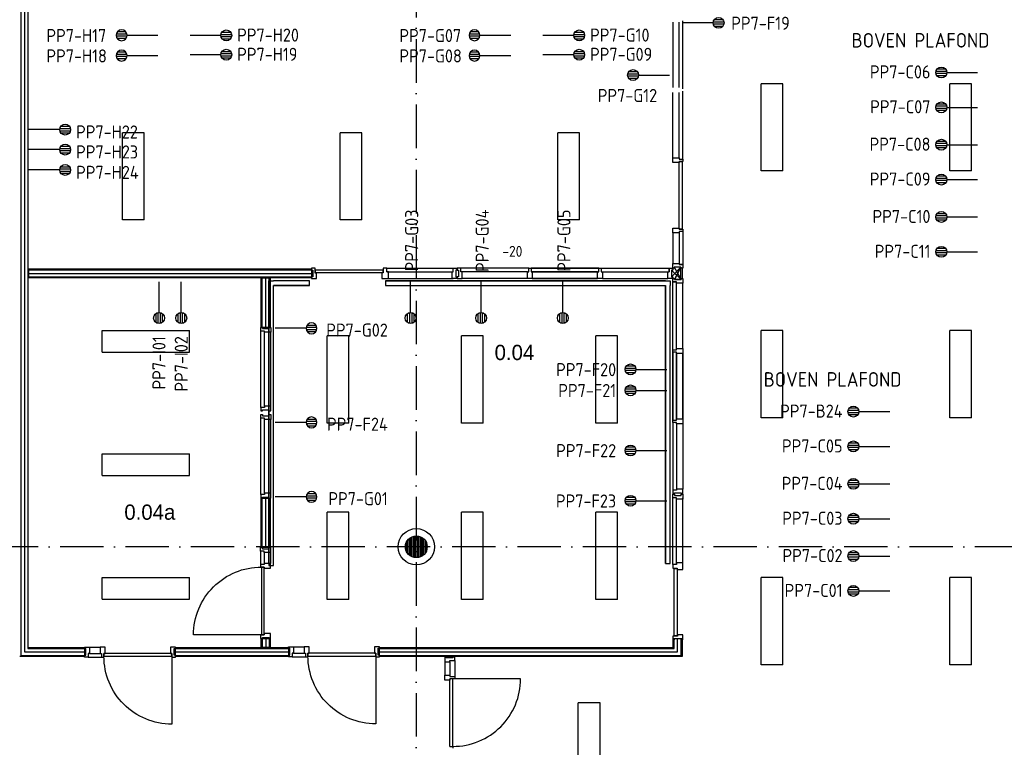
# Model space of a CAD drawing. Header units: millimetres. Extents: x 90707 to 450385, y -1262 to 949019.
# Tile 47 of 60: x 209182 to 222747, y 55048 to 65064. Entities that reach past the tile are written whole.
import ezdxf
from ezdxf.enums import TextEntityAlignment as Align

# ---------------------------------------------------------------- set-up
doc = ezdxf.new("R2010")
doc.units = ezdxf.units.MM
doc.header["$LTSCALE"] = 100
doc.linetypes.add('B-SL0', pattern=[100000000.0, 0, -100000000.0])
doc.linetypes.add('DASHDOT', pattern=[9, 6, -1.5, 0, -1.5])
doc.layers.get('0').update_dxf_attribs({"linetype": 'CONTINUOUS'})
for name, color, linetype in [('AL$7----_STRAMIEN', 1, 'DASHDOT'), ('AL21K---_ISOLATIE', 1, 'CONTINUOUS'), ('AL22----_BINNENWAND', 7, 'CONTINUOUS'), ('AL31----_BUITENKOZ', 7, 'CONTINUOUS'), ('AL32----_BINNENKOZ', 7, 'CONTINUOUS'), ('AL32----_KOZIJNMERK', 1, 'CONTINUOUS'), ('ALL-----_REFLIJNEN', 8, 'CONTINUOUS'), ('ARMATUUR', 8, 'CONTINUOUS'), ('EA61303-_ARCEER', 1, 'CONTINUOUS'), ('EB6441--_ATTRIB', 2, 'CONTINUOUS'), ('EL61303-_WANDGOOT', 3, 'CONTINUOUS'), ('EL6441--_DATACOM', 3, 'CONTINUOUS'), ('TEKST25', 10, 'CONTINUOUS'), ('VOLGNUMMER', 7, 'CONTINUOUS'), ('WANDGOOTDATA', 3, 'CONTINUOUS')]:
    doc.layers.add(name, color=color, linetype=linetype)
doc.styles.add('1_8', font='ISO', dxfattribs={"height": 1.8})
doc.styles.add('2_0', font='iso', dxfattribs={"height": 200})
doc.styles.add('BURO-035', font='BUROFONT.shx', dxfattribs={"height": 350})
doc.styles.add('NORATT', font='iso.shx')
doc.styles.get("Standard").update_dxf_attribs({"font": 'iso.shx'})

# ---------------------------------------------------------------- blocks, each defined once
blk = doc.blocks.new('ES4X2')
for p, q in [((-0.15, 1.27), (-0.15, 2.73)), ((0.15, 1.27), (0.15, 2.73)), ((-0.45, 1.4), (-0.45, 2.6)), ((0.45, 1.4), (0.45, 2.6)), ((0, 1.25), (0, -3))]:
    blk.add_line(p, q)
blk.add_circle((0, 2), 0.75)
at = {"style": '1_8', "flags": 8}
for tag, p in [('NUMMER', (1.25, 3.5)), ('CODE', (-1.25, 3.5))]:
    blk.add_attdef(tag, text='', height=1.8, rotation=90, dxfattribs=at).set_placement(p, align=Align.MIDDLE_LEFT)
blk.add_attdef('M_CODE', text='', height=1.8, dxfattribs=at).set_placement((0, 0), align=Align.MIDDLE_CENTER)
blk = doc.blocks.new('EH100000')
at = {"linetype": 'ByBlock'}
for p, q in [((1, 0.5), (0, 0.5)), ((1, 0.5, 1), (0, 0.5, 1)), ((0, -0.5, 1), (1, -0.5, 1)), ((1, -0.5), (0, -0.5))]:
    blk.add_line(p, q, dxfattribs=at)
at = {"linetype": 'ByBlock', "invisible_edges": 15}
for points in [[(1, -0.5), (0, -0.5), (0, 0.5), (1, 0.5)], [(0, 0.5), (1, 0.5), (1, 0.5, 1), (0, 0.5, 1)], [(0, -0.5, 1), (1, -0.5, 1), (1, -0.5), (0, -0.5)]]:
    blk.add_3dface(points, dxfattribs=at)
at = {"linetype": 'ByBlock', "style": '2_0', "flags": 8}
blk.add_attdef('FUNCTIE', text='', height=0.5, dxfattribs=at).set_placement((0.5, 0), align=Align.MIDDLE)
at = {"linetype": 'ByBlock', "flags": 9}
blk.add_attdef('SCHOT', text='', height=0.5, dxfattribs=at).set_placement((0.5, 0), align=Align.MIDDLE)
blk = doc.blocks.new('EH100005')
blk.add_lwpolyline([(-1, -0.5), (0, -0.5), (0, 0.5), (-1, 0.5)])
at = {"style": '2_0', "flags": 9}
blk.add_attdef('HULPSTUK', text='', height=0.5, dxfattribs=at).set_placement((0, 0), align=Align.MIDDLE)
blk = doc.blocks.new('WG2BB5')
at = {"linetype": 'B-SL0'}
for p, q in [((32.5, 32.5), (-32.5, 32.5)), ((32.5, -32.5), (32.5, 32.5))]:
    blk.add_line(p, q, dxfattribs=at)
at = {"linetype": 'ByBlock'}
for points in [[(32.5, -32.5), (-32.5, -32.5), (-32.5, -32.5), (-32.5, 32.5)], [(32.5, 32.5), (32.5, 32.5), (32.5, 32.5), (32.5, 32.5)]]:
    blk.add_lwpolyline(points, dxfattribs=at)
at = {"flags": 3}
blk.add_attdef('HULPSTUK', (0, 0), '', height=1, dxfattribs=at)
blk = doc.blocks.new('WG2BB')
at = {"linetype": 'B-SL0'}
for p, q in [((32.5, -32.5), (32.5, 32.5)), ((-32.5, -32.5), (32.5, -32.5))]:
    blk.add_line(p, q, dxfattribs=at)
at = {"linetype": 'ByBlock'}
for points in [[(-32.5, -32.5), (-32.5, 32.5), (-32.5, 32.5), (32.5, 32.5)], [(32.5, -32.5), (32.5, -32.5), (32.5, -32.5), (32.5, -32.5)]]:
    blk.add_lwpolyline(points, dxfattribs=at)
at = {"flags": 3}
blk.add_attdef('HULPSTUK', (0, 0), '', height=1, rotation=180, dxfattribs=at)
blk = doc.blocks.new('WANDGOOTBEGGRBALLES')
at = {"layer": 'EA61303-_ARCEER'}
h = blk.add_hatch(dxfattribs=at)
h.set_pattern_fill('LINE,N', color=256, scale=20, angle=315, style=0)
h.set_pattern_definition([(315, (121938.78, 61212.426), (44.9013, 44.9013), [])])
edge = h.paths.add_edge_path()
edge.add_line((121906, 61212), (121906, 57385))
edge = h.paths.add_edge_path()
edge.add_line((121906, 57385), (121971, 57385))
edge = h.paths.add_edge_path()
edge.add_line((121971, 57385), (121971, 61212))
edge = h.paths.add_edge_path()
edge.add_line((121971, 61212), (121906, 61212))
h = blk.add_hatch(dxfattribs=at)
h.set_pattern_fill('LINE,N', color=256, scale=20, angle=135, style=0)
h.set_pattern_definition([(135, (121971.28, 61244.926), (-44.901, -44.901), [])])
edge = h.paths.add_edge_path()
edge.add_line((121971, 61212), (122466, 61212))
edge = h.paths.add_edge_path()
edge.add_line((122466, 61212), (122466, 61277))
edge = h.paths.add_edge_path()
edge.add_line((122466, 61277), (121971, 61277))
edge = h.paths.add_edge_path()
edge.add_line((121971, 61277), (121971, 61212))
h = blk.add_hatch(dxfattribs=at)
h.set_pattern_fill('LINE,N', color=256, scale=20, angle=315, style=0)
h.set_pattern_definition([(315, (127371.7, 61245.45), (44.9013, 44.9013), [])])
edge = h.paths.add_edge_path()
edge.add_line((127372, 61278), (123514, 61278))
edge = h.paths.add_edge_path()
edge.add_line((123514, 61278), (123514, 61213))
edge = h.paths.add_edge_path()
edge.add_line((123514, 61213), (127372, 61213))
edge = h.paths.add_edge_path()
edge.add_line((127372, 61213), (127372, 61278))
h = blk.add_hatch(dxfattribs=at)
h.set_pattern_fill('LINE,N', color=256, scale=20, angle=315, style=0)
h.set_pattern_definition([(315, (127404.2, 61212.95), (44.9013, 44.9013), [])])
edge = h.paths.add_edge_path()
edge.add_line((127372, 61213), (127372, 57385))
edge = h.paths.add_edge_path()
edge.add_line((127372, 57385), (127437, 57385))
edge = h.paths.add_edge_path()
edge.add_line((127437, 57385), (127437, 61213))
edge = h.paths.add_edge_path()
edge.add_line((127437, 61213), (127372, 61213))
at = {"layer": 'EL61303-_WANDGOOT'}
for name, p, rotation in [('WG2BB5', (121939, 61245, 1500), 270.0000108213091), ('WG2BB', (127404, 61245, 1500), 270.0000108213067)]:
    blk.add_blockref(name, p, dxfattribs=dict(at, rotation=rotation))
at = {"layer": 'EL61303-_WANDGOOT', "yscale": 65, "zscale": 119.9999999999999}
for name, p, xscale, rotation in [('EH100000', (121939, 61212, 1500), 3827.169485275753, 270.0000108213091), ('EH100000', (121971, 61245, 1500), 494.6337968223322, 1.08213035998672e-05), ('EH100005', (122466, 61245, 1500), 119.9999999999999, 1.08213035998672e-05), ('EH100000', (127372, 61245, 1500), 3857.327447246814, 180.0000108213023), ('EH100005', (123514, 61245, 1500), 119.9999999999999, 180.0000108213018), ('EH100000', (127404, 61213, 1500), 3827.824327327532, 270.0000108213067), ('EH100005', (121939, 57360, 1500), 119.9999999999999, 270.0000108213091), ('EH100005', (127404, 57385, 1500), 119.9999999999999, 270.0000108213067)]:
    blk.add_blockref(name, p, dxfattribs=dict(at, xscale=xscale, rotation=rotation))
blk = doc.blocks.new('A$Cca306792')
at = {"layer": 'AL$7----_STRAMIEN', "color": 1}
for points in [[(123528, 78659), (123528, 50404)], [(146222, 59070), (2867, 59070)]]:
    blk.add_lwpolyline(points, dxfattribs=at)
at = {"layer": 'AL22----_BINNENWAND', "color": 8, "linetype": 'Continuous'}
for p, q in [((118081, 76230), (118081, 57575)), ((118176, 76230), (118176, 57670)), ((127199, 62954), (127148, 62954)), ((127010, 62904), (127010, 62853)), ((127060, 62715), (127111, 62715)), ((123408, 58980), (123408, 59160)), ((123408, 58980), (123408, 59160)), ((123428, 58958), (123428, 59181)), ((123428, 58958), (123428, 59181)), ((123448, 58943), (123448, 59196)), ((123448, 58943), (123448, 59196)), ((123468, 58932), (123468, 59207)), ((123468, 58932), (123468, 59207)), ((123488, 58925), (123488, 59214)), ((123488, 58925), (123488, 59214)), ((123508, 58921), (123508, 59218)), ((123508, 58921), (123508, 59218)), ((123528, 58920), (123528, 59220)), ((123528, 58920), (123528, 59220)), ((123548, 58921), (123548, 59218)), ((123548, 58921), (123548, 59218)), ((123568, 58925), (123568, 59214)), ((123568, 58925), (123568, 59214)), ((123588, 58932), (123588, 59207)), ((123588, 58932), (123588, 59207)), ((123608, 58943), (123608, 59196)), ((123608, 58943), (123608, 59196)), ((123628, 58958), (123628, 59181)), ((123628, 58958), (123628, 59181)), ((123648, 58980), (123648, 59160)), ((123648, 58980), (123648, 59160)), ((123388, 59016), (123388, 59123)), ((123388, 59016), (123388, 59123)), ((123668, 59016), (123668, 59123)), ((123668, 59016), (123668, 59123)), ((118176, 57670), (118957, 57670)), ((118191, 57685), (118957, 57685)), ((118957, 57685), (118957, 57560)), ((118957, 57560), (118066, 57560)), ((118081, 57575), (118957, 57575)), ((118128, 57622), (118957, 57622))]:
    blk.add_line(p, q, dxfattribs=at)
at = {"layer": 'AL22----_BINNENWAND', "color": 8}
for p, q in [((123919, 57488), (123919, 57302)), ((123991, 57488), (123991, 57302)), ((124058, 57505), (124058, 57285)), ((123991, 56322), (124031, 56322)), ((124031, 56322), (124031, 56297))]:
    blk.add_line(p, q, dxfattribs=at)
at = {"layer": 'AL22----_BINNENWAND', "color": 8, "linetype": 'Continuous'}
for points in [[(127199, 62904), (127174, 62904), (127174, 62920), (127082, 62920), (127082, 62904), (127060, 62904), (127060, 62971), (127148, 62971), (127148, 62954), (127199, 62954), (127199, 62904)], [(118191, 62881), (122086, 62881)], [(122086, 62904), (122086, 62879), (122102, 62879), (122102, 62787), (122086, 62787), (122086, 62765), (122153, 62765), (122153, 62837), (122136, 62837), (122136, 62904), (122086, 62904)], [(123070, 62904), (123070, 62841), (123053, 62841), (123053, 62765), (123143, 62765), (123143, 62853), (123120, 62853), (123120, 62904)], [(123120, 62904), (123070, 62904)], [(123120, 62904), (124037, 62904)], [(123120, 62853), (124020, 62853)], [(124087, 62904), (124087, 62879), (124071, 62879), (124071, 62787), (124087, 62787), (124087, 62765), (124020, 62765), (124020, 62853), (124037, 62853), (124037, 62904), (124087, 62904)], [(124092, 62904), (124092, 62879), (124108, 62879), (124108, 62787), (124092, 62787), (124092, 62765), (124159, 62765), (124159, 62853), (124142, 62853), (124142, 62904), (124092, 62904)], [(125076, 62904), (124142, 62904)], [(125059, 62853), (124159, 62853)], [(125109, 62904), (125109, 62853), (125126, 62853), (125126, 62765), (125059, 62765), (125059, 62853), (125076, 62853), (125076, 62904), (125109, 62904)], [(125109, 62904), (126043, 62904)], [(126043, 62904), (125109, 62904)], [(125126, 62853), (126026, 62853)], [(126026, 62853), (125126, 62853)], [(126076, 62904), (126076, 62853), (126093, 62853), (126093, 62765), (126026, 62765), (126026, 62853), (126043, 62853), (126043, 62904), (126076, 62904)], [(126076, 62904), (127010, 62904)], [(126093, 62853), (126993, 62853)], [(127060, 62904), (127060, 62879), (127044, 62879), (127044, 62787), (127060, 62787), (127060, 62765), (126993, 62765), (126993, 62853), (127010, 62853), (127010, 62904), (127060, 62904)], [(127044, 62787), (127174, 62920)], [(127044, 62879), (127177, 62749)], [(127082, 62920), (127177, 62749)], [(127177, 62749), (127085, 62749), (127174, 62920), (127085, 62749), (127085, 62749)], [(127169, 62904), (127169, 62765)], [(127189, 62904), (127189, 62765)], [(118191, 62786), (122086, 62786)], [(121406, 62089), (121406, 62771)], [(121453, 62089), (121453, 62771)], [(121501, 62089), (121501, 62771)], [(123143, 62765), (124037, 62765)], [(125059, 62765), (124159, 62765)], [(125059, 62765), (124159, 62765)], [(125126, 62765), (126026, 62765)], [(126026, 62765), (125126, 62765)], [(125126, 62765), (126026, 62765)], [(126026, 62765), (125126, 62765)], [(126093, 62765), (126993, 62765)], [(127060, 62765), (127085, 62765), (127085, 62749), (127177, 62749), (127177, 62765), (127199, 62765), (127199, 62698), (127111, 62698), (127111, 62715), (127060, 62715), (127060, 62765)], [(127060, 61781), (127060, 62715)], [(127111, 61798), (127111, 62698)], [(127199, 61798), (127199, 62698)], [(127060, 61253), (127060, 62170)], [(121384, 62089), (121409, 62089), (121409, 62073), (121498, 62073), (121498, 62089), (121523, 62089), (121523, 62022), (121435, 62022), (121435, 62039), (121384, 62039), (121384, 62089)], [(121384, 60989), (121384, 62039)], [(121435, 61006), (121435, 62022)], [(121523, 61006), (121523, 62022)], [(127060, 61781), (127111, 61781), (127111, 61798), (127199, 61798), (127199, 61731), (127111, 61731), (127111, 61748), (127060, 61748), (127060, 61781)], [(127060, 60814), (127060, 61748)], [(127060, 61748), (127060, 60814)], [(127111, 60831), (127111, 61731)], [(127111, 61731), (127111, 60831)], [(127199, 60831), (127199, 61731)], [(127199, 61731), (127199, 60831)], [(127199, 60831), (127199, 61731)], [(127199, 61731), (127199, 60831)], [(127060, 61253), (127060, 61203)], [(121384, 60939), (121409, 60939), (121409, 60955), (121498, 60955), (121498, 60939), (121523, 60939), (121523, 61006), (121435, 61006), (121435, 60989), (121384, 60989), (121384, 60939)], [(121384, 60889), (121409, 60889), (121409, 60873), (121498, 60873), (121498, 60889), (121523, 60889), (121523, 60822), (121435, 60822), (121435, 60839), (121384, 60839), (121384, 60889)], [(121384, 59789), (121384, 60839)], [(121435, 59806), (121435, 60822)], [(121523, 59806), (121523, 60822)], [(127060, 60814), (127111, 60814), (127111, 60831), (127199, 60831), (127199, 60764), (127111, 60764), (127111, 60781), (127060, 60781), (127060, 60814)], [(127060, 60781), (127060, 59847)], [(127111, 60764), (127111, 59864)], [(127199, 60764), (127199, 59864)], [(127199, 60764), (127199, 59864)], [(127060, 59797), (127085, 59797), (127085, 59813), (127177, 59813), (127177, 59797), (127199, 59797), (127199, 59864), (127111, 59864), (127111, 59847), (127060, 59847), (127060, 59797)], [(121384, 59739), (121409, 59739), (121409, 59755), (121498, 59755), (121498, 59739), (121523, 59739), (121523, 59806), (121435, 59806), (121435, 59789), (121384, 59789), (121384, 59739)], [(121406, 59058), (121406, 59739)], [(121453, 59058), (121453, 59739)], [(121501, 59058), (121501, 59739)], [(127060, 59792), (127085, 59792), (127085, 59776), (127177, 59776), (127177, 59792), (127199, 59792), (127199, 59725), (127111, 59725), (127111, 59742), (127060, 59742), (127060, 59792)], [(127060, 58825), (127060, 59742)], [(127111, 58825), (127111, 59725)], [(127199, 58848), (127199, 59742)], [(121382, 59058), (121407, 59058), (121407, 59042), (121499, 59042), (121499, 59058), (121521, 59058), (121521, 58991), (121433, 58991), (121433, 59008), (121382, 59008), (121382, 59058)], [(121382, 59008), (121382, 58824)], [(121433, 58991), (121433, 58841)], [(121521, 58991), (121521, 58841)], [(121382, 58824), (121382, 58791), (121433, 58791), (121433, 58774), (121521, 58774), (121521, 58841), (121433, 58841), (121433, 58824), (121382, 58824), (121382, 58791)], [(127060, 58775), (127123, 58775), (127123, 58758), (127199, 58758), (127199, 58848), (127111, 58848), (127111, 58825), (127060, 58825)], [(127060, 58825), (127060, 58775)], [(121382, 57807), (121407, 57807), (121407, 57823), (121499, 57823), (121499, 57807), (121521, 57807), (121521, 57874), (121433, 57874), (121433, 57857), (121382, 57857), (121382, 57807)], [(121406, 57808), (121406, 57685)], [(121453, 57808), (121453, 57685)], [(121501, 57808), (121501, 57685)], [(123019, 57575), (127176, 57575), (127176, 57807)], [(123019, 57622), (127128, 57622), (127128, 57807)], [(123019, 57670), (127081, 57670), (127081, 57807)], [(127060, 57791), (127085, 57791), (127085, 57807), (127177, 57807), (127177, 57791), (127199, 57791), (127199, 57858), (127127, 57858), (127127, 57841), (127060, 57841), (127060, 57791)], [(118957, 57551), (118957, 57576), (118973, 57576), (118973, 57668), (118957, 57668), (118957, 57690), (119024, 57690), (119024, 57602), (119007, 57602), (119007, 57551), (118957, 57551)], [(119024, 57690), (119174, 57690)], [(119191, 57551), (119224, 57551), (119224, 57602), (119241, 57602), (119241, 57690), (119174, 57690), (119174, 57602), (119191, 57602), (119191, 57551), (119224, 57551)], [(120208, 57551), (120208, 57576), (120192, 57576), (120192, 57668), (120208, 57668), (120208, 57690), (120141, 57690), (120141, 57602), (120158, 57602), (120158, 57551), (120208, 57551)], [(120208, 57670), (121768, 57670)], [(121768, 57555), (121768, 57580), (121784, 57580), (121784, 57672), (121768, 57672), (121768, 57694), (121835, 57694), (121835, 57606), (121818, 57606), (121818, 57555), (121768, 57555)], [(121835, 57694), (121985, 57694)], [(122002, 57555), (122035, 57555), (122035, 57606), (122052, 57606), (122052, 57694), (121985, 57694), (121985, 57606), (122002, 57606), (122002, 57555), (122035, 57555)], [(123019, 57555), (123019, 57580), (123003, 57580), (123003, 57672), (123019, 57672), (123019, 57694), (122952, 57694), (122952, 57606), (122969, 57606), (122969, 57555), (123019, 57555)], [(119007, 57551), (119191, 57551)], [(119024, 57602), (119174, 57602)], [(120208, 57622), (121768, 57622)], [(120208, 57575), (121768, 57575)], [(121818, 57555), (122002, 57555)], [(121835, 57606), (121985, 57606)]]:
    blk.add_lwpolyline(points, dxfattribs=at)
at = {"layer": 'AL22----_BINNENWAND', "color": 8}
blk.add_lwpolyline([(118191, 62896), (122086, 62896), (122086, 62771), (118191, 62771)], close=True, dxfattribs=at)
at = {"layer": 'AL22----_BINNENWAND', "color": 8, "linetype": 'Continuous'}
for points in [[(123068, 62884), (123068, 62843), (122138, 62843), (122138, 62884)], [(121391, 62089), (121391, 62771), (121516, 62771), (121516, 62089)], [(121391, 59058), (121391, 59739), (121516, 59739), (121516, 59058)], [(121433, 58791), (121393, 58791), (121393, 57857), (121433, 57857)], [(127080, 58773), (127121, 58773), (127121, 57843), (127080, 57843)], [(121516, 57808), (121516, 57685), (121391, 57685), (121391, 57808)], [(123019, 57685), (127066, 57685), (127066, 57807), (127191, 57807), (127191, 57560), (123019, 57560)], [(118191, 57685), (118191, 57685), (118191, 57685)], [(120208, 57685), (121768, 57685), (121768, 57560), (120208, 57560)], [(119224, 57602), (119224, 57562), (120158, 57562), (120158, 57602)], [(122035, 57606), (122035, 57566), (122969, 57566), (122969, 57606)]]:
    blk.add_lwpolyline(points, close=True, dxfattribs=at)
for points in [[(121393, 57857), (120459, 57857, -0.414214), (121393, 58791, -0.414214)], [(120158, 57562), (120158, 56628, -0.414214), (119224, 57562, -0.414214)], [(122969, 57566), (122969, 56632, -0.414214), (122035, 57566, -0.414214)]]:
    blk.add_lwpolyline(points, format="xyb", dxfattribs=at)
at = {"layer": 'AL22----_BINNENWAND', "color": 8}
for points in [[(124058, 57555), (124033, 57555), (124033, 57539), (123941, 57539), (123941, 57555), (123919, 57555), (123919, 57488), (123991, 57488), (123991, 57505), (124058, 57505), (124058, 57555)], [(124058, 57285), (124058, 57252), (123991, 57252), (123991, 57235), (123919, 57235), (123919, 57302), (123991, 57302), (123991, 57285), (124058, 57285), (124058, 57252)], [(123991, 56322), (123991, 57252)], [(124965, 57252), (124022, 57252)], [(124031, 56322), (124031, 57252)]]:
    blk.add_lwpolyline(points, dxfattribs=at)
at = {"layer": 'AL22----_BINNENWAND', "color": 8, "linetype": 'Continuous'}
for radius in [250, 250, 150, 150]:
    blk.add_circle((123528, 59070), radius, dxfattribs=at)
at = {"layer": 'AL22----_BINNENWAND', "color": 8}
blk.add_arc((124034, 57253), 931, 269.7902, 359.9639, dxfattribs=at)
at = {"layer": 'AL31----_BUITENKOZ', "color": 8, "linetype": 'Continuous'}
blk.add_lwpolyline([(127189, 63443), (127148, 63443), (127148, 64373), (127189, 64373)], close=True, dxfattribs=at)
at = {"layer": 'AL32----_BINNENKOZ', "color": 8}
for points in [[(127060, 66292), (127060, 65392)], [(127148, 65392), (127148, 66292)], [(127199, 65375), (127199, 66309)], [(127060, 64425), (127060, 65325)], [(127148, 64425), (127148, 65325)], [(127199, 64408), (127199, 65342)], [(127199, 64375), (127148, 64375), (127148, 64358), (127060, 64358), (127060, 64425), (127148, 64425), (127148, 64408), (127199, 64408), (127199, 64375)], [(127199, 63408), (127148, 63408), (127148, 63391), (127060, 63391), (127060, 63458), (127148, 63458), (127148, 63441), (127199, 63441), (127199, 63408)], [(127060, 63391), (127060, 62971)], [(127148, 63391), (127148, 62971)], [(127199, 63408), (127199, 62954)]]:
    blk.add_lwpolyline(points, dxfattribs=at)
at = {"layer": 'ALL-----_REFLIJNEN', "color": 8, "linetype": 'Continuous'}
blk.add_line((118128, 76230), (118128, 57622), dxfattribs=at)
blk.add_lwpolyline([(118191, 62833), (122086, 62833)], dxfattribs=at)
at = {"layer": 'ARMATUUR', "color": 8}
for points in [[(128578, 65445), (128278, 65445)], [(128278, 64245), (128278, 65445)], [(128578, 64245), (128578, 65445)], [(130878, 64245), (130878, 65445)], [(131178, 65445), (130878, 65445)], [(131178, 64245), (131178, 65445)], [(119478, 63570), (119478, 64770)], [(119778, 64770), (119478, 64770)], [(119778, 63570), (119778, 64770)], [(122778, 64770), (122478, 64770)], [(122478, 63570), (122478, 64770)], [(122778, 63570), (122778, 64770)], [(125778, 64770), (125478, 64770)], [(125478, 63570), (125478, 64770)], [(125778, 63570), (125778, 64770)], [(128578, 64245), (128278, 64245)], [(131178, 64245), (130878, 64245)], [(119778, 63570), (119478, 63570)], [(122778, 63570), (122478, 63570)], [(125778, 63570), (125478, 63570)], [(119201, 62049), (120401, 62049)], [(119201, 61749), (119201, 62049)], [(120401, 61749), (120401, 62049)], [(128578, 62045), (128278, 62045)], [(128278, 60845), (128278, 62045)], [(128578, 60845), (128578, 62045)], [(130878, 60845), (130878, 62045)], [(131178, 62045), (130878, 62045)], [(131178, 60845), (131178, 62045)], [(122299, 60773), (122299, 61973)], [(122599, 61973), (122299, 61973)], [(122599, 60773), (122599, 61973)], [(124149, 60773), (124149, 61973)], [(124449, 61973), (124149, 61973)], [(124449, 60773), (124449, 61973)], [(125999, 60773), (125999, 61973)], [(126299, 61973), (125999, 61973)], [(126299, 60773), (126299, 61973)], [(119201, 61749), (120401, 61749)], [(122599, 60773), (122299, 60773)], [(124449, 60773), (124149, 60773)], [(126299, 60773), (125999, 60773)], [(128578, 60845), (128278, 60845)], [(131178, 60845), (130878, 60845)], [(119201, 60049), (119201, 60349)], [(119201, 60349), (120401, 60349)], [(120401, 60049), (120401, 60349)], [(119201, 60049), (120401, 60049)], [(122299, 58345), (122299, 59545)], [(122599, 59545), (122299, 59545)], [(122599, 58345), (122599, 59545)], [(124149, 58345), (124149, 59545)], [(124449, 59545), (124149, 59545)], [(124449, 58345), (124449, 59545)], [(125999, 58345), (125999, 59545)], [(126299, 59545), (125999, 59545)], [(126299, 58345), (126299, 59545)], [(119201, 58349), (119201, 58649)], [(119201, 58649), (120401, 58649)], [(120401, 58349), (120401, 58649)], [(128278, 57445), (128278, 58645)], [(128578, 58645), (128278, 58645)], [(128578, 57445), (128578, 58645)], [(130878, 57445), (130878, 58645)], [(131178, 58645), (130878, 58645)], [(131178, 57445), (131178, 58645)], [(119201, 58349), (120401, 58349)], [(122599, 58345), (122299, 58345)], [(124449, 58345), (124149, 58345)], [(126299, 58345), (125999, 58345)], [(128578, 57445), (128278, 57445)], [(131178, 57445), (130878, 57445)], [(125759, 55722), (125759, 56922)], [(126059, 56922), (125759, 56922)], [(126059, 55722), (126059, 56922)]]:
    blk.add_lwpolyline(points, dxfattribs=at)
at = {"layer": 'AL21K---_ISOLATIE', "color": 8, "style": 'BURO-035'}
for s, p in [('0.04', (124606, 61640)), ('0.04a', (119505, 59442))]:
    blk.add_text(s, height=210, dxfattribs=at).set_placement(p)
at = {"layer": 'AL32----_KOZIJNMERK', "color": 8, "insert": (124713, 63212), "char_height": 150, "width": 1868, "attachment_point": 1}
blk.add_mtext('-20', dxfattribs=at)
at = {"layer": 'VOLGNUMMER', "color": 252, "linetype": 'ByBlock'}
for tag, p in [('0.28', (16187, 74214)), ('0.17', (62961, 72994)), ('0.16', (78893, 73105)), ('0.29', (35887, 72529)), ('0.18', (53124, 64542)), ('0.701', (85482, 63517)), ('0.30', (29366, 63128)), ('0.32', (36092, 63166)), ('0.12', (90689, 63024)), ('0.29A', (33165, 62745)), ('0.30', (38191, 61494)), ('0.27', (17657, 61363)), ('0.19', (61479, 61433)), ('0.14', (89762, 60088)), ('0.33', (45869, 59450)), ('0.15', (73454, 57402)), ('0.25', (28058, 57013)), ('0.801', (112714, 57073)), ('0.18A', (61029, 56759)), ('0.26A', (36299, 54851)), ('0.20', (60895, 53506)), ('0.800', (90980, 50804)), ('0.25A', (73288, 48435)), ('0.21', (58702, 48178)), ('0.300', (94483, 48257)), ('0.24', (35041, 47783)), ('0.102', (87631, 47613)), ('0.203', (95795, 46197)), ('0.26', (18559, 46119)), ('0.802', (68387, 42721)), ('0.204', (95497, 42149)), ('0.07B', (66790, 38909)), ('0.702', (95327, 36513))]:
    blk.add_attdef(tag, text='', height=250, dxfattribs=at).set_placement(p, align=Align.MIDDLE_CENTER)
at = {"layer": 'VOLGNUMMER', "color": 8, "linetype": 'ByBlock'}
blk.add_attdef('0.600', text='', height=250, dxfattribs=at).set_placement((96800, 48300), align=Align.MIDDLE_CENTER)

msp = doc.modelspace()

# ---------------------------------------------------------------- block references
at = {"layer": 'EL6441--_DATACOM'}
msp.add_blockref('A$Cca306792', (91118, -1262), dxfattribs=at)
ref = msp.add_blockref('ES4X2', (218610, 65020), dxfattribs=dict(at, xscale=100, yscale=100, zscale=100, rotation=270))
ref.add_attrib('NUMMER', 'PP7-F19', dxfattribs={"layer": 'EB6441--_ATTRIB', "color": 1, "height": 180, "style": 'NORATT', "flags": 8}).set_placement((218985, 65015), align=Align.MIDDLE_LEFT)
ref = msp.add_blockref('ES4X2', (210785, 64850), dxfattribs=dict(at, xscale=-100, yscale=100, zscale=100, rotation=90))
ref.add_attrib('NUMMER', 'PP7-H17', dxfattribs={"layer": 'EB6441--_ATTRIB', "color": 1, "height": 180, "style": 'NORATT', "flags": 8}).set_placement((209550, 64845), align=Align.MIDDLE_LEFT)
ref = msp.add_blockref('ES4X2', (211828, 64847), dxfattribs=dict(at, xscale=100, yscale=100, zscale=100, rotation=270))
ref.add_attrib('NUMMER', 'PP7-H20', dxfattribs={"layer": 'EB6441--_ATTRIB', "color": 1, "height": 180, "style": 'NORATT', "flags": 8}).set_placement((212178, 64852), align=Align.MIDDLE_LEFT)
ref = msp.add_blockref('ES4X2', (215647, 64850), dxfattribs=dict(at, xscale=-100, yscale=100, zscale=100, rotation=90))
ref.add_attrib('NUMMER', 'PP7-G07', dxfattribs={"layer": 'EB6441--_ATTRIB', "color": 1, "height": 180, "style": 'NORATT', "flags": 8}).set_placement((214413, 64845), align=Align.MIDDLE_LEFT)
ref = msp.add_blockref('ES4X2', (216690, 64847), dxfattribs=dict(at, xscale=100, yscale=100, zscale=100, rotation=270))
ref.add_attrib('NUMMER', 'PP7-G10', dxfattribs={"layer": 'EB6441--_ATTRIB', "color": 1, "height": 180, "style": 'NORATT', "flags": 8}).set_placement((217040, 64852), align=Align.MIDDLE_LEFT)
ref = msp.add_blockref('ES4X2', (210785, 64570), dxfattribs=dict(at, xscale=-100, yscale=100, zscale=100, rotation=90))
ref.add_attrib('NUMMER', 'PP7-H18', dxfattribs={"layer": 'EB6441--_ATTRIB', "color": 1, "height": 180, "style": 'NORATT', "flags": 8}).set_placement((209550, 64565), align=Align.MIDDLE_LEFT)
ref = msp.add_blockref('ES4X2', (211828, 64582), dxfattribs=dict(at, xscale=100, yscale=100, zscale=100, rotation=270))
ref.add_attrib('NUMMER', 'PP7-H19', dxfattribs={"layer": 'EB6441--_ATTRIB', "color": 1, "height": 180, "style": 'NORATT', "flags": 8}).set_placement((212178, 64587), align=Align.MIDDLE_LEFT)
ref = msp.add_blockref('ES4X2', (215647, 64570), dxfattribs=dict(at, xscale=-100, yscale=100, zscale=100, rotation=90))
ref.add_attrib('NUMMER', 'PP7-G08', dxfattribs={"layer": 'EB6441--_ATTRIB', "color": 1, "height": 180, "style": 'NORATT', "flags": 8}).set_placement((214413, 64565), align=Align.MIDDLE_LEFT)
ref = msp.add_blockref('ES4X2', (216690, 64582), dxfattribs=dict(at, xscale=100, yscale=100, zscale=100, rotation=270))
ref.add_attrib('NUMMER', 'PP7-G09', dxfattribs={"layer": 'EB6441--_ATTRIB', "color": 1, "height": 180, "style": 'NORATT', "flags": 8}).set_placement((217040, 64587), align=Align.MIDDLE_LEFT)
ref = msp.add_blockref('ES4X2', (222079, 64337), dxfattribs=dict(at, xscale=100, yscale=100, zscale=100, rotation=90))
ref.add_attrib('NUMMER', 'PP7-C06', dxfattribs={"layer": 'EB6441--_ATTRIB', "color": 1, "height": 180, "style": 'NORATT', "flags": 8}).set_placement((221729, 64345), align=Align.MIDDLE_RIGHT)
ref = msp.add_blockref('ES4X2', (217832, 64301), dxfattribs=dict(at, xscale=100, yscale=100, zscale=100, rotation=90))
ref.add_attrib('NUMMER', 'PP7-G12', dxfattribs={"layer": 'EB6441--_ATTRIB', "color": 1, "height": 180, "style": 'NORATT', "flags": 8}).set_placement((217964, 64020), align=Align.MIDDLE_RIGHT)
ref = msp.add_blockref('ES4X2', (222079, 63857), dxfattribs=dict(at, xscale=100, yscale=100, zscale=100, rotation=90))
ref.add_attrib('NUMMER', 'PP7-C07', dxfattribs={"layer": 'EB6441--_ATTRIB', "color": 1, "height": 180, "style": 'NORATT', "flags": 8}).set_placement((221729, 63865), align=Align.MIDDLE_RIGHT)
ref = msp.add_blockref('ES4X2', (209608, 63551), dxfattribs=dict(at, xscale=100, yscale=100, zscale=100, rotation=270))
ref.add_attrib('NUMMER', 'PP7-H22', dxfattribs={"layer": 'EB6441--_ATTRIB', "color": 1, "height": 180, "style": 'NORATT', "flags": 8}).set_placement((209959, 63518), align=Align.MIDDLE_LEFT)
ref = msp.add_blockref('ES4X2', (209608, 63276), dxfattribs=dict(at, xscale=100, yscale=100, zscale=100, rotation=270))
ref.add_attrib('NUMMER', 'PP7-H23', dxfattribs={"layer": 'EB6441--_ATTRIB', "color": 1, "height": 180, "style": 'NORATT', "flags": 8}).set_placement((209959, 63243), align=Align.MIDDLE_LEFT)
ref = msp.add_blockref('ES4X2', (222079, 63343), dxfattribs=dict(at, xscale=100, yscale=100, zscale=100, rotation=90))
ref.add_attrib('NUMMER', 'PP7-C08', dxfattribs={"layer": 'EB6441--_ATTRIB', "color": 1, "height": 180, "style": 'NORATT', "flags": 8}).set_placement((221729, 63350), align=Align.MIDDLE_RIGHT)
ref = msp.add_blockref('ES4X2', (209608, 62995), dxfattribs=dict(at, xscale=100, yscale=100, zscale=100, rotation=270))
ref.add_attrib('NUMMER', 'PP7-H24', dxfattribs={"layer": 'EB6441--_ATTRIB', "color": 1, "height": 180, "style": 'NORATT', "flags": 8}).set_placement((209959, 62962), align=Align.MIDDLE_LEFT)
ref = msp.add_blockref('ES4X2', (222079, 62863), dxfattribs=dict(at, xscale=100, yscale=100, zscale=100, rotation=90))
ref.add_attrib('NUMMER', 'PP7-C09', dxfattribs={"layer": 'EB6441--_ATTRIB', "color": 1, "height": 180, "style": 'NORATT', "flags": 8}).set_placement((221729, 62870), align=Align.MIDDLE_RIGHT)
ref = msp.add_blockref('ES4X2', (214567, 61157), dxfattribs=dict(at, xscale=100, yscale=100, zscale=100, rotation=180))
ref.add_attrib('CODE', 'PP7-G03', dxfattribs={"layer": 'EB6441--_ATTRIB', "color": 1, "height": 180, "rotation": 90, "style": 'NORATT', "flags": 8}).set_placement((214582, 62450), align=Align.MIDDLE_RIGHT)
ref = msp.add_blockref('ES4X2', (215539, 61157), dxfattribs=dict(at, xscale=100, yscale=100, zscale=100, rotation=180))
ref.add_attrib('CODE', 'PP7-G04', dxfattribs={"layer": 'EB6441--_ATTRIB', "color": 1, "height": 180, "rotation": 90, "style": 'NORATT', "flags": 8}).set_placement((215554, 62450), align=Align.MIDDLE_RIGHT)
ref = msp.add_blockref('ES4X2', (216664, 61157), dxfattribs=dict(at, xscale=100, yscale=100, zscale=100, rotation=180))
ref.add_attrib('CODE', 'PP7-G05', dxfattribs={"layer": 'EB6441--_ATTRIB', "color": 1, "height": 180, "rotation": 90, "style": 'NORATT', "flags": 8}).set_placement((216679, 62450), align=Align.MIDDLE_RIGHT)
ref = msp.add_blockref('ES4X2', (222079, 62348), dxfattribs=dict(at, xscale=100, yscale=100, zscale=100, rotation=90))
ref.add_attrib('NUMMER', 'PP7-C10', dxfattribs={"layer": 'EB6441--_ATTRIB', "color": 1, "height": 180, "style": 'NORATT', "flags": 8}).set_placement((221729, 62355), align=Align.MIDDLE_RIGHT)
ref = msp.add_blockref('ES4X2', (222079, 61868), dxfattribs=dict(at, xscale=100, yscale=100, zscale=100, rotation=90))
ref.add_attrib('NUMMER', 'PP7-C11', dxfattribs={"layer": 'EB6441--_ATTRIB', "color": 1, "height": 180, "style": 'NORATT', "flags": 8}).set_placement((221729, 61875), align=Align.MIDDLE_RIGHT)
ref = msp.add_blockref('ES4X2', (211101, 61157), dxfattribs=dict(at, xscale=100, yscale=100, zscale=100, rotation=180))
ref.add_attrib('CODE', 'PP7-I01', dxfattribs={"layer": 'EB6441--_ATTRIB', "color": 1, "height": 180, "rotation": 90, "style": 'NORATT', "flags": 8}).set_placement((211101, 60707), align=Align.MIDDLE_RIGHT)
ref = msp.add_blockref('ES4X2', (211407, 61157), dxfattribs=dict(at, xscale=100, yscale=100, zscale=100, rotation=180))
ref.add_attrib('CODE', 'PP7-I02', dxfattribs={"layer": 'EB6441--_ATTRIB', "color": 1, "height": 180, "rotation": 90, "style": 'NORATT', "flags": 8}).set_placement((211407, 60707), align=Align.MIDDLE_RIGHT)
ref = msp.add_blockref('ES4X2', (213002, 60815), dxfattribs=dict(at, xscale=-100, yscale=100, zscale=100, rotation=270))
ref.add_attrib('CODE', 'PP7-G02', dxfattribs={"layer": 'EB6441--_ATTRIB', "color": 1, "height": 180, "style": 'NORATT', "flags": 8}).set_placement((214253, 60791), align=Align.MIDDLE_RIGHT)
ref = msp.add_blockref('ES4X2', (217797, 60249), dxfattribs=dict(at, xscale=100, yscale=100, zscale=100, rotation=90))
ref.add_attrib('CODE', 'PP7-F20', dxfattribs={"layer": 'EB6441--_ATTRIB', "color": 1, "height": 180, "style": 'NORATT', "flags": 8}).set_placement((217399, 60246), align=Align.MIDDLE_RIGHT)
ref = msp.add_blockref('ES4X2', (217797, 59961), dxfattribs=dict(at, xscale=100, yscale=100, zscale=100, rotation=90))
ref.add_attrib('CODE', 'PP7-F21', dxfattribs={"layer": 'EB6441--_ATTRIB', "color": 1, "height": 180, "style": 'NORATT', "flags": 8}).set_placement((217399, 59959), align=Align.MIDDLE_RIGHT)
ref = msp.add_blockref('ES4X2', (220868, 59669), dxfattribs=dict(at, xscale=100, yscale=100, zscale=100, rotation=90))
ref.add_attrib('NUMMER', 'PP7-B24', dxfattribs={"layer": 'EB6441--_ATTRIB', "color": 1, "height": 180, "style": 'NORATT', "flags": 8}).set_placement((220518, 59676), align=Align.MIDDLE_RIGHT)
ref = msp.add_blockref('ES4X2', (213002, 59520), dxfattribs=dict(at, xscale=-100, yscale=100, zscale=100, rotation=270))
ref.add_attrib('CODE', 'PP7-F24', dxfattribs={"layer": 'EB6441--_ATTRIB', "color": 1, "height": 180, "style": 'NORATT', "flags": 8}).set_placement((214253, 59495), align=Align.MIDDLE_RIGHT)
ref = msp.add_blockref('ES4X2', (220868, 59189), dxfattribs=dict(at, xscale=100, yscale=100, zscale=100, rotation=90))
ref.add_attrib('NUMMER', 'PP7-C05', dxfattribs={"layer": 'EB6441--_ATTRIB', "color": 1, "height": 180, "style": 'NORATT', "flags": 8}).set_placement((220518, 59196), align=Align.MIDDLE_RIGHT)
ref = msp.add_blockref('ES4X2', (217797, 59133), dxfattribs=dict(at, xscale=100, yscale=100, zscale=100, rotation=90))
ref.add_attrib('CODE', 'PP7-F22', dxfattribs={"layer": 'EB6441--_ATTRIB', "color": 1, "height": 180, "style": 'NORATT', "flags": 8}).set_placement((217399, 59131), align=Align.MIDDLE_RIGHT)
ref = msp.add_blockref('ES4X2', (220868, 58674), dxfattribs=dict(at, xscale=100, yscale=100, zscale=100, rotation=90))
ref.add_attrib('NUMMER', 'PP7-C04', dxfattribs={"layer": 'EB6441--_ATTRIB', "color": 1, "height": 180, "style": 'NORATT', "flags": 8}).set_placement((220518, 58681), align=Align.MIDDLE_RIGHT)
ref = msp.add_blockref('ES4X2', (213002, 58495), dxfattribs=dict(at, xscale=-100, yscale=100, zscale=100, rotation=270))
ref.add_attrib('CODE', 'PP7-G01', dxfattribs={"layer": 'EB6441--_ATTRIB', "color": 1, "height": 180, "style": 'NORATT', "flags": 8}).set_placement((214253, 58470), align=Align.MIDDLE_RIGHT)
ref = msp.add_blockref('ES4X2', (217797, 58441), dxfattribs=dict(at, xscale=100, yscale=100, zscale=100, rotation=90))
ref.add_attrib('CODE', 'PP7-F23', dxfattribs={"layer": 'EB6441--_ATTRIB', "color": 1, "height": 180, "style": 'NORATT', "flags": 8}).set_placement((217399, 58438), align=Align.MIDDLE_RIGHT)
ref = msp.add_blockref('ES4X2', (220868, 58194), dxfattribs=dict(at, xscale=100, yscale=100, zscale=100, rotation=90))
ref.add_attrib('NUMMER', 'PP7-C03', dxfattribs={"layer": 'EB6441--_ATTRIB', "color": 1, "height": 180, "style": 'NORATT', "flags": 8}).set_placement((220518, 58201), align=Align.MIDDLE_RIGHT)
ref = msp.add_blockref('ES4X2', (220868, 57680), dxfattribs=dict(at, xscale=100, yscale=100, zscale=100, rotation=90))
ref.add_attrib('NUMMER', 'PP7-C02', dxfattribs={"layer": 'EB6441--_ATTRIB', "color": 1, "height": 180, "style": 'NORATT', "flags": 8}).set_placement((220518, 57687), align=Align.MIDDLE_RIGHT)
ref = msp.add_blockref('ES4X2', (220868, 57200), dxfattribs=dict(at, xscale=100, yscale=100, zscale=100, rotation=90))
ref.add_attrib('NUMMER', 'PP7-C01', dxfattribs={"layer": 'EB6441--_ATTRIB', "color": 1, "height": 180, "style": 'NORATT', "flags": 8}).set_placement((220518, 57207), align=Align.MIDDLE_RIGHT)
at = {"layer": 'WANDGOOTDATA', "color": 3}
msp.add_blockref('WANDGOOTBEGGRBALLES', (90707, 191), dxfattribs=at)

# ---------------------------------------------------------------- texts
at = {"layer": 'TEKST25', "color": 2}
for p in [(220643, 64680), (219432, 60012)]:
    msp.add_text('BOVEN PLAFOND', height=200, dxfattribs=at).set_placement(p)

doc.saveas('drawing.dxf')
